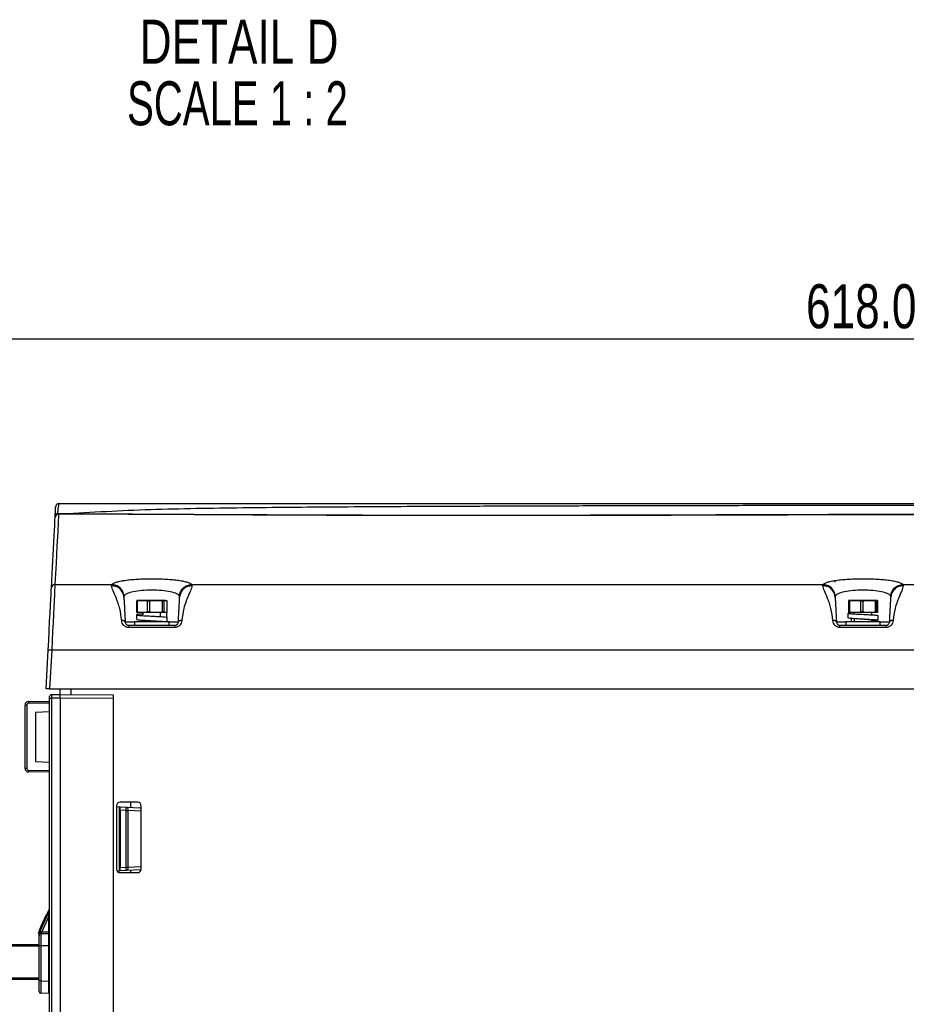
# Paper-space layout 'Sheet1' of a CAD drawing. Header units: millimetres. Extents: x -7 to 420, y -21 to 297.
# Tile 57 of 105: x 215 to 265, y 60 to 116. Entities that reach past the tile are written whole.
import ezdxf

# ---------------------------------------------------------------- set-up
doc = ezdxf.new("R2010")
doc.units = ezdxf.units.MM
doc.header["$PDSIZE"] = -1
doc.styles.add('SLDTEXTSTYLE1', font='TXT', dxfattribs={"width": 0.75})
doc.styles.add('SLDTEXTSTYLE2', font='TXT', dxfattribs={"width": 0.681818})
doc.dimstyles.new('SLDDIMSTYLE1', dxfattribs={"dimtxt": 2.5, "dimasz": 3, "dimexe": 0, "dimexo": 0.0625, "dimtad": 1, "dimdec": 1, "dimlfac": 5, "dimrnd": 1e-09, "dimzin": 4, "dimdsep": 46, "dimtxsty": 'SLDTEXTSTYLE1', "dimblk1": 'CLOSED', "dimblk2": 'CLOSED', "dimsah": 1, "dimcen": 0.09, "dimadec": 0, "dimazin": 1, "dimtfac": 1, "dimtofl": 0, "dimtmove": 0, "dimatfit": 3, "dimldrblk": 'CLOSED', "dimfxl": 1, "dimfrac": 2, "dimtolj": 1, "dimtzin": 12, "dimarcsym": 0})

# ---------------------------------------------------------------- blocks, each defined once
blk = doc.blocks.new('_Closed')
at = {"color": 0, "linetype": 'ByBlock', "lineweight": -2}
for p, q in [((-1, 0.166667), (0, 0)), ((-1, 0.166667), (-1, -0.166667)), ((0, 0), (-1, -0.166667)), ((0, 0), (-1, 0))]:
    blk.add_line(p, q, dxfattribs=at)
blk = doc.blocks.new('_D_12')
at = {"color": 0, "linetype": 'Continuous', "lineweight": -2}
for p, q in [((201.023, 63.45), (201.023, 97.872)), ((321.623, 97.872), (204.023, 97.872)), ((324.623, 63.45), (324.623, 97.872))]:
    blk.add_line(p, q, dxfattribs=at)
at = {"layer": 'Defpoints', "color": 0}
for p in [(201.023, 97.872), (201.023, 63.387), (324.623, 63.387)]:
    blk.add_point(p, dxfattribs=at)
at = {"color": 0, "lineweight": -2, "xscale": 3, "yscale": 3, "zscale": 3, "rotation": 180}
blk.add_blockref('_Closed', (201.023, 97.872), dxfattribs=at)
at = {"color": 0, "lineweight": -2, "xscale": 3, "yscale": 3, "zscale": 3}
blk.add_blockref('_Closed', (324.623, 97.872), dxfattribs=at)
at = {"color": 0, "lineweight": 18, "insert": (262.823, 100.997), "char_height": 2.5, "attachment_point": 2, "style": 'SLDTEXTSTYLE1'}
blk.add_mtext('\\A1;618.0', dxfattribs=at)
blk = doc.blocks.new('SW_NOTE_0_5')
at = {"color": 0, "linetype": 'Continuous', "lineweight": 18, "char_height": 2.5, "attachment_point": 2}
for s, insert, style in [('DETAIL D', (6.797, 3.223), 'SLDTEXTSTYLE1'), ('SCALE 1 : 2', (6.704, -0.277), 'SLDTEXTSTYLE2')]:
    blk.add_mtext(s, dxfattribs=dict(at, insert=insert, style=style))

psp = doc.layouts.new('Sheet1')

# ---------------------------------------------------------------- linework, layer by layer
at = {"color": 7, "linetype": 'Continuous', "lineweight": 25}
for p, q in [((217.164, 87.965), (218.085, 87.964)), ((218.051, 87.935), (217.233, 87.937)), ((221.183, 87.937), (222.493, 87.937)), ((217.023, 83.934), (220.252, 83.934)), ((220.24, 83.866), (220.252, 83.934)), ((224.794, 83.934), (224.806, 83.866)), ((224.794, 83.934), (260.652, 83.934)), ((260.64, 83.866), (260.652, 83.934)), ((265.194, 83.934), (265.206, 83.866)), ((265.194, 83.934), (301.052, 83.934)), ((220.947, 83.28), (220.939, 83.224)), ((221.711, 82.985), (221.663, 82.985)), ((221.663, 82.985), (221.663, 82.39)), ((221.741, 83.037), (221.679, 83.023)), ((221.768, 83.023), (221.679, 83.023)), ((221.711, 82.39), (221.711, 82.985)), ((221.987, 83.037), (221.724, 83.037)), ((221.768, 83.023), (221.987, 83.037)), ((221.987, 83.037), (222.205, 83.023)), ((222.769, 83.037), (221.987, 83.037)), ((222.489, 83.023), (222.205, 83.023)), ((222.262, 82.985), (222.262, 82.39)), ((222.416, 82.985), (222.262, 82.985)), ((222.416, 82.39), (222.416, 82.985)), ((222.489, 83.023), (222.769, 83.037)), ((222.769, 83.037), (223.049, 83.023)), ((223.305, 83.037), (222.769, 83.037)), ((223.244, 83.023), (223.049, 83.023)), ((223.122, 82.985), (223.122, 82.39)), ((223.227, 82.985), (223.122, 82.985)), ((223.227, 82.39), (223.227, 82.985)), ((223.244, 83.023), (223.305, 83.037)), ((223.305, 83.037), (223.367, 83.023)), ((223.383, 82.985), (223.383, 82.39)), ((224.107, 83.224), (224.099, 83.28)), ((261.347, 83.28), (261.339, 83.224)), ((262.166, 82.985), (262.098, 82.985)), ((262.098, 82.985), (262.098, 82.39)), ((262.125, 83.037), (262.103, 83.023)), ((262.23, 83.023), (262.103, 83.023)), ((262.473, 83.037), (262.124, 83.037)), ((262.166, 82.39), (262.166, 82.985)), ((262.23, 83.023), (262.473, 83.037)), ((262.473, 83.037), (262.716, 83.023)), ((263.271, 83.037), (262.473, 83.037)), ((263.006, 83.023), (262.716, 83.023)), ((262.936, 82.985), (262.78, 82.985)), ((262.78, 82.985), (262.78, 82.39)), ((262.936, 82.39), (262.936, 82.985)), ((263.006, 83.023), (263.271, 83.037)), ((263.271, 83.037), (263.536, 83.023)), ((263.721, 83.037), (263.271, 83.037)), ((263.699, 83.023), (263.536, 83.023)), ((263.605, 82.985), (263.605, 82.39)), ((263.693, 82.985), (263.605, 82.985)), ((263.693, 82.39), (263.693, 82.985)), ((263.699, 83.023), (263.721, 83.037)), ((263.721, 83.037), (263.743, 83.023)), ((263.748, 82.985), (263.748, 82.39)), ((264.507, 83.224), (264.499, 83.28)), ((221.711, 82.39), (221.663, 82.39)), ((221.768, 82.351), (221.679, 82.351)), ((221.679, 82.351), (221.741, 82.337)), ((221.987, 82.337), (221.724, 82.337)), ((221.987, 82.337), (221.768, 82.351)), ((222.205, 82.351), (221.987, 82.337)), ((222.769, 82.337), (221.987, 82.337)), ((222.023, 82.337), (222.023, 82.206)), ((222.489, 82.351), (222.205, 82.351)), ((222.416, 82.39), (222.262, 82.39)), ((222.769, 82.337), (222.489, 82.351)), ((223.049, 82.351), (222.769, 82.337)), ((223.305, 82.337), (222.769, 82.337)), ((223.023, 82.114), (223.023, 82.337)), ((223.027, 82.114), (223.027, 82.337)), ((223.244, 82.351), (223.049, 82.351)), ((223.227, 82.39), (223.122, 82.39)), ((223.305, 82.337), (223.244, 82.351)), ((223.367, 82.351), (223.305, 82.337)), ((223.351, 82.337), (223.351, 82.077)), ((262.053, 82.31), (262.053, 82.05)), ((262.204, 82.337), (262.073, 82.32)), ((262.166, 82.39), (262.098, 82.39)), ((262.23, 82.351), (262.103, 82.351)), ((262.103, 82.351), (262.125, 82.337)), ((262.473, 82.337), (262.124, 82.337)), ((262.473, 82.337), (262.23, 82.351)), ((262.423, 82.337), (262.423, 82.301)), ((262.716, 82.351), (262.473, 82.337)), ((263.271, 82.337), (262.473, 82.337)), ((263.006, 82.351), (262.716, 82.351)), ((262.936, 82.39), (262.78, 82.39)), ((263.271, 82.337), (263.006, 82.351)), ((263.536, 82.351), (263.271, 82.337)), ((263.721, 82.337), (263.271, 82.337)), ((263.423, 82.213), (263.423, 82.337)), ((263.699, 82.351), (263.536, 82.351)), ((263.693, 82.39), (263.605, 82.39)), ((263.721, 82.337), (263.699, 82.351)), ((263.743, 82.351), (263.721, 82.337)), ((221.543, 81.817), (221.543, 81.617)), ((222.824, 81.817), (221.543, 81.817)), ((221.653, 82.211), (221.653, 81.951)), ((222.023, 81.909), (222.023, 81.817)), ((223.503, 81.817), (222.824, 81.817)), ((223.39, 81.815), (223.39, 82.075)), ((223.503, 81.617), (223.503, 81.817)), ((261.943, 81.817), (261.943, 81.617)), ((263.903, 81.817), (261.943, 81.817)), ((262.271, 81.803), (262.271, 82.063)), ((262.423, 82.008), (262.423, 81.817)), ((263.423, 81.817), (263.423, 81.919)), ((263.793, 81.91), (263.793, 82.17)), ((263.903, 81.617), (263.903, 81.817)), ((221.213, 81.617), (223.833, 81.617)), ((223.833, 81.492), (221.213, 81.492)), ((261.613, 81.617), (264.233, 81.617)), ((264.233, 81.492), (261.613, 81.492)), ((216.523, 78.017), (216.637, 80.198)), ((216.837, 80.198), (216.723, 78.017)), ((309.009, 80.198), (216.837, 80.198)), ((216.723, 78.017), (216.523, 78.017)), ((216.723, 78.017), (309.123, 78.017)), ((217.323, 77.687), (217.323, 78.017)), ((217.923, 78.017), (217.923, 77.682)), ((216.723, 77.2), (215.517, 77.189)), ((215.521, 77.289), (216.723, 77.299)), ((216.723, 77.483), (216.723, 77.583)), ((216.723, 28.519), (216.723, 77.483)), ((216.723, 77.483), (216.822, 77.483)), ((216.822, 77.683), (217.323, 77.687)), ((217.323, 77.487), (216.822, 77.483)), ((216.822, 77.483), (216.822, 28.514)), ((217.323, 77.687), (217.323, 77.687)), ((217.323, 77.687), (220.323, 77.661)), ((220.323, 77.461), (217.323, 77.487)), ((217.323, 77.487), (217.323, 77.487)), ((217.323, 77.487), (217.323, 28.487)), ((220.323, 77.661), (220.323, 77.461)), ((220.323, 77.461), (220.323, 28.513)), ((215.418, 77.089), (215.323, 77.089)), ((215.323, 73.486), (215.323, 77.089)), ((215.418, 77.089), (215.418, 73.486)), ((215.923, 76.687), (216.723, 76.729)), ((215.923, 76.687), (215.923, 73.887)), ((215.923, 73.887), (216.723, 73.845)), ((215.418, 73.486), (215.323, 73.486)), ((215.517, 73.386), (216.723, 73.375)), ((216.723, 73.275), (215.521, 73.286)), ((220.523, 71.367), (220.523, 67.767)), ((220.523, 71.32), (220.683, 71.311)), ((220.683, 67.663), (220.683, 71.311)), ((221.723, 71.567), (220.723, 71.567)), ((220.723, 71.309), (221.079, 71.29)), ((220.723, 71.109), (220.723, 71.309)), ((220.723, 71.109), (220.723, 67.866)), ((221.07, 71.091), (220.723, 71.109)), ((221.07, 67.884), (221.07, 71.091)), ((221.07, 71.091), (221.169, 71.091)), ((221.079, 71.29), (221.867, 71.249)), ((221.169, 71.091), (221.169, 67.884)), ((221.323, 71.567), (221.323, 71.278)), ((221.923, 71.246), (221.867, 71.249)), ((221.923, 67.767), (221.923, 71.367)), ((220.723, 67.866), (221.07, 67.884)), ((220.723, 67.665), (220.723, 67.866)), ((221.07, 67.884), (221.169, 67.884)), ((221.867, 67.725), (221.079, 67.684)), ((221.323, 67.697), (221.323, 67.567)), ((221.867, 67.725), (221.919, 67.728)), ((220.556, 67.657), (220.683, 67.663)), ((221.079, 67.684), (220.723, 67.665)), ((220.723, 67.567), (221.723, 67.567)), ((216.087, 64.119), (216.723, 65.503)), ((216.189, 64.245), (216.719, 65.399)), ((216.683, 65.084), (216.279, 64.203)), ((216.435, 64.973), (216.479, 64.973)), ((216.54, 65.2), (216.584, 65.201)), ((216.54, 65.2), (216.584, 65.201)), ((216.683, 64.207), (216.683, 65.084)), ((216.723, 65.084), (216.683, 65.084)), ((216.251, 64.573), (216.295, 64.573)), ((216.353, 64.794), (216.397, 64.794)), ((216.087, 64.119), (216.123, 64.102)), ((216.123, 64.003), (216.123, 64.102)), ((216.123, 63.403), (216.123, 64.003)), ((216.124, 64.296), (216.168, 64.295)), ((216.124, 64.296), (216.168, 64.295)), ((216.222, 64.103), (216.683, 64.107)), ((216.279, 64.203), (216.683, 64.207)), ((216.723, 64.207), (216.683, 64.207)), ((203.023, 63.487), (216.123, 63.487)), ((216.123, 61.412), (216.123, 63.403)), ((216.222, 63.403), (216.123, 63.403)), ((216.683, 63.407), (216.222, 63.403)), ((216.222, 63.403), (216.222, 61.412)), ((216.723, 63.407), (216.683, 63.407)), ((216.683, 61.408), (216.683, 63.407)), ((216.123, 61.487), (203.023, 61.487)), ((216.222, 61.412), (216.123, 61.412)), ((216.123, 60.812), (216.123, 61.412)), ((216.222, 61.412), (216.683, 61.408)), ((216.723, 61.408), (216.683, 61.408)), ((216.683, 60.708), (216.222, 60.712))]:
    psp.add_line(p, q, dxfattribs=at)
at = {"color": 8, "linetype": 'Continuous', "lineweight": 25}
for p, q in [((218.085, 87.964), (219.837, 87.954)), ((221.013, 81.807), (221.543, 81.807)), ((223.503, 81.807), (224.033, 81.807)), ((261.413, 81.807), (261.943, 81.807)), ((263.903, 81.807), (264.433, 81.807)), ((221.923, 71.051), (221.169, 71.091)), ((221.169, 67.884), (221.923, 67.923)), ((216.123, 63.387), (203.023, 63.387)), ((203.023, 61.587), (216.123, 61.587))]:
    psp.add_line(p, q, dxfattribs=at)
at = {"color": 7, "linetype": 'Continuous', "lineweight": 25, "flags": 128}
for points in [[(217.233, 87.937), (217.226, 87.811), (217.208, 87.469), (217.179, 86.909), (217.138, 86.133), (217.086, 85.141), (217.023, 83.934)], [(216.823, 83.747), (216.887, 84.954), (216.938, 85.945), (216.979, 86.72), (217.008, 87.28), (217.026, 87.622), (217.033, 87.747)], [(217.023, 83.934), (217.017, 83.809), (217.007, 83.614), (216.994, 83.353), (216.978, 83.031), (216.959, 82.653), (216.938, 82.226), (216.915, 81.758), (216.89, 81.258), (216.864, 80.735), (216.837, 80.198)], [(261.346, 84.073), (261.346, 84.117), (261.346, 84.151), (261.346, 84.171), (261.347, 84.178)], [(216.637, 80.198), (216.667, 80.764), (216.696, 81.313), (216.723, 81.832), (216.748, 82.31), (216.77, 82.736), (216.789, 83.1), (216.805, 83.394), (216.816, 83.611), (216.823, 83.747)], [(220.683, 71.311), (220.691, 71.311), (220.699, 71.31), (220.705, 71.31), (220.711, 71.31), (220.716, 71.309), (220.72, 71.309), (220.722, 71.309), (220.723, 71.309)], [(221.079, 71.29), (221.098, 71.286), (221.116, 71.274), (221.132, 71.255), (221.146, 71.23), (221.157, 71.2), (221.164, 71.166), (221.168, 71.129), (221.169, 71.091)], [(221.169, 67.884), (221.168, 67.845), (221.164, 67.809), (221.157, 67.774), (221.146, 67.744), (221.132, 67.72), (221.116, 67.701), (221.098, 67.689), (221.079, 67.684)], [(220.723, 67.665), (220.722, 67.665), (220.72, 67.665), (220.716, 67.665), (220.711, 67.665), (220.705, 67.665), (220.699, 67.664), (220.691, 67.664), (220.683, 67.663)], [(216.126, 64.109), (216.14, 64.139), (216.155, 64.172), (216.172, 64.208), (216.189, 64.245)]]:
    psp.add_lwpolyline(points, dxfattribs=at)
at = {"color": 7, "linetype": 'Continuous', "lineweight": 25}
for centre, radius, start, end in [((217.264, 88.337), 0.2, 90, 177), ((217.233, 87.737), 0.2, 90.0007, 176.9995), ((217.193, 87.811), 0.157, 100.689, 172.0329), ((218.044, 87.979), 0.0439, 278.6516, 340.3532), ((217.021, 83.735), 0.198, 89.5405, 176.6317), ((216.737, 79.24), 0.963, 84.0461, 95.9539), ((215.523, 77.089), 0.2, 90.5, 180), ((215.998, 77.218), 0.482, 171.5428, 183.4639), ((216.823, 77.583), 0.1, 90.5, 180), ((215.518, 77.089), 0.1, 90.5, 180), ((215.523, 73.486), 0.2, 180, 269.5), ((215.518, 73.486), 0.1, 180, 269.5), ((215.998, 73.356), 0.482, 176.536, 188.4573), ((220.723, 71.367), 0.2, 90, 180), ((215.337, 71.441), 5.745, 356.5021, 358.4962), ((221.723, 71.367), 0.2, 0, 90), ((220.723, 67.767), 0.2, 180, 270), ((215.337, 67.533), 5.745, 1.5038, 3.4979), ((221.723, 67.767), 0.2, 270, 0), ((216.223, 64.003), 0.1, 90.5, 180), ((219.075, 70.346), 6.749, 244.6813, 245.5235), ((216.683, 64.147), 0.04, 270.5, 0), ((216.223, 60.812), 0.1, 180, 269.5), ((216.683, 60.668), 0.04, 0, 89.5)]:
    psp.add_arc(centre, radius, start, end, dxfattribs=at)
at = {"color": 8, "linetype": 'Continuous', "lineweight": 25}
for centre, start, end in [((221.854, 71.172), 28.3989, 80.4907), ((221.854, 67.802), 279.5132, 331.5836)]:
    psp.add_arc(centre, 0.0781, start, end, dxfattribs=at)
at = {"color": 7, "linetype": 'Continuous', "lineweight": 25}
for centre, major_axis, ratio, start_param, end_param in [((216.823, 77.483), (-0.001, 0.2), 0.004363, 0.000019, 1.570739), ((216.683, 65.081), (0.036, 0.318), 0.000142, 4.72075, 6.283617), ((216.28, 64.203), (0.093, 0.101), 0.00463, 1.575227, 2.235983), ((216.223, 64.203), (0.001, 0.1), 0.008724, 2.23178, 3.141745), ((216.223, 63.403), (-0.001, 0.7), 0.001247, 0.000009, 1.570729), ((216.683, 64.207), (0, 0.1), 0.00349, 3.141611, 4.712331), ((216.683, 63.407), (0, 0.7), 0.000499, 4.71247, 6.28319), ((216.223, 61.412), (0.001, 0.7), 0.001247, 1.570863, 3.141583), ((216.683, 61.408), (0, 0.7), 0.000499, 3.141588, 4.712308)]:
    psp.add_ellipse(centre, major_axis=major_axis, ratio=ratio, start_param=start_param, end_param=end_param, dxfattribs=at)
for points, knots in [([(217.264, 88.537), (217.258, 88.531), (217.244, 88.519), (217.221, 88.416), (217.194, 88.246), (217.174, 88.063), (217.164, 87.965)], [0, 0, 0, 0, 0.236555, 0.47929, 0.721822, 1, 1, 1, 1]), ([(217.264, 88.537), (217.705, 88.537), (218.901, 88.537), (220.947, 88.537), (223.411, 88.537), (225.952, 88.537), (228.544, 88.537), (231.158, 88.537), (233.783, 88.537), (236.409, 88.537), (239.406, 88.537), (242.767, 88.537), (246.481, 88.537), (250.368, 88.537), (254.422, 88.537), (259.432, 88.537), (265.212, 88.537), (270.682, 88.537), (275.069, 88.537), (278.358, 88.537), (281.658, 88.537), (284.972, 88.537), (288.299, 88.537), (291.631, 88.537), (294.944, 88.537), (298.225, 88.537), (300.362, 88.537), (301.429, 88.537)], [0, 0, 0, 0, 0.0181844, 0.0492811, 0.0804962, 0.1117804, 0.1430495, 0.1741918, 0.2048489, 0.2355321, 0.2661989, 0.3095315, 0.352901, 0.3962582, 0.4461801, 0.4961067, 0.573894, 0.651674, 0.6902418, 0.7288301, 0.7674001, 0.8059431, 0.8446974, 0.883574, 0.9224649, 0.9612895, 1, 1, 1, 1]), ([(301.114, 88.218), (300.481, 88.235), (299.215, 88.268), (296.928, 88.309), (294.25, 88.345), (291.176, 88.372), (288.082, 88.39), (284.919, 88.402), (281.696, 88.412), (278.418, 88.419), (275.151, 88.423), (270.781, 88.426), (265.322, 88.426), (259.544, 88.421), (254.529, 88.414), (250.455, 88.406), (246.542, 88.396), (242.795, 88.384), (239.396, 88.371), (236.357, 88.357), (233.683, 88.341), (231.011, 88.319), (228.347, 88.295), (225.7, 88.263), (223.097, 88.206), (220.545, 88.118), (218.904, 88.015), (218.085, 87.964)], [0, 0, 0, 0, 0.0237284, 0.0474568, 0.0840997, 0.1208221, 0.1575719, 0.1942522, 0.2331839, 0.2721463, 0.3111292, 0.3500889, 0.4291391, 0.5081986, 0.5591873, 0.6101713, 0.6547022, 0.6992452, 0.7437526, 0.7754838, 0.8072309, 0.8389543, 0.8711102, 0.9033622, 0.9356349, 0.9678637, 1, 1, 1, 1]), ([(217.033, 87.747), (217.033, 87.75), (217.033, 87.757), (217.035, 87.796), (217.037, 87.827), (217.037, 87.833)], [0, 0, 0, 0, 0.435511, 0.886463, 1, 1, 1, 1]), ([(217.037, 87.833), (217.042, 87.914), (217.05, 88.079), (217.061, 88.291), (217.063, 88.326), (217.064, 88.348)], [0, 0, 0, 0, 0.254546, 0.519561, 1, 1, 1, 1]), ([(217.164, 87.965), (217.166, 87.963), (217.177, 87.952), (217.2, 87.94), (217.222, 87.938), (217.233, 87.937)], [0, 0, 0, 0, 0.10095, 0.540892, 1, 1, 1, 1]), ([(306.946, 87.899), (306.419, 87.902), (305.365, 87.909), (303.745, 87.917), (302.099, 87.923), (300.245, 87.928), (298.182, 87.931), (295.91, 87.934), (293.214, 87.935), (290.093, 87.936), (286.343, 87.936), (282.385, 87.936), (278.222, 87.934), (274.069, 87.93), (268.568, 87.923), (263.103, 87.911), (257.641, 87.895), (254.053, 87.884), (250.974, 87.875), (248.409, 87.869), (245.834, 87.864), (243.097, 87.86), (240.201, 87.859), (237.153, 87.861), (234.081, 87.867), (230.997, 87.878), (227.92, 87.891), (225.309, 87.904), (223.151, 87.916), (221.417, 87.924), (219.711, 87.931), (218.604, 87.934), (218.051, 87.935)], [0, 0, 0, 0, 0.0190121, 0.038024, 0.0571664, 0.076309, 0.1017237, 0.1271565, 0.1525748, 0.1914936, 0.2304194, 0.2763365, 0.3222636, 0.3685184, 0.4147782, 0.506452, 0.5522908, 0.5981267, 0.6265354, 0.6549432, 0.683429, 0.7119133, 0.7454576, 0.7790199, 0.8125502, 0.8472596, 0.8820098, 0.9167088, 0.9374463, 0.9581837, 0.9790921, 1, 1, 1, 1]), ([(219.837, 87.954), (219.992, 87.953), (220.885, 87.947), (222.583, 87.937), (225.101, 87.921), (227.874, 87.905), (230.891, 87.891), (233.957, 87.879), (237.051, 87.872), (240.152, 87.867), (243.366, 87.868), (246.687, 87.872), (250.113, 87.88), (254.222, 87.891), (259.003, 87.905), (264.459, 87.919), (269.471, 87.93), (274.051, 87.936), (278.202, 87.94), (282.37, 87.942), (286.093, 87.943), (289.357, 87.944), (292.159, 87.944), (294.95, 87.944), (297.716, 87.944), (300.29, 87.942), (302.662, 87.939), (304.361, 87.937), (305.302, 87.934), (305.532, 87.933)], [0, 0, 0, 0, 0.006052, 0.034924, 0.063769, 0.099095, 0.134545, 0.170105, 0.205717, 0.241287, 0.276694, 0.316143, 0.355614, 0.395079, 0.458678, 0.522291, 0.585903, 0.633897, 0.681926, 0.729913, 0.77785, 0.809924, 0.842075, 0.874231, 0.906341, 0.93838, 0.964886, 0.99141, 1, 1, 1, 1]), ([(220.252, 83.934), (220.275, 83.957), (220.32, 84.003), (220.482, 84.067), (220.706, 84.125), (220.992, 84.175), (221.327, 84.215), (221.702, 84.245), (222.105, 84.263), (222.521, 84.269), (222.938, 84.263), (223.341, 84.245), (223.717, 84.215), (224.053, 84.175), (224.339, 84.126), (224.563, 84.068), (224.726, 84.003), (224.771, 83.957), (224.794, 83.934)], [0, 0, 0, 0, 0.063608, 0.126727, 0.18935, 0.251899, 0.313893, 0.376101, 0.437818, 0.499851, 0.561624, 0.623595, 0.685713, 0.74778, 0.810384, 0.872916, 0.936255, 1, 1, 1, 1]), ([(220.947, 83.28), (220.932, 83.363), (220.901, 83.534), (220.738, 83.752), (220.51, 83.902), (220.336, 83.924), (220.252, 83.934)], [0, 0, 0, 0, 0.241, 0.5, 0.759, 1, 1, 1, 1]), ([(224.099, 83.28), (224.114, 83.363), (224.145, 83.534), (224.308, 83.752), (224.536, 83.902), (224.71, 83.924), (224.794, 83.934)], [0, 0, 0, 0, 0.241001, 0.500001, 0.759, 1, 1, 1, 1]), ([(260.652, 83.934), (260.675, 83.957), (260.72, 84.003), (260.882, 84.067), (261.106, 84.125), (261.392, 84.175), (261.727, 84.215), (262.102, 84.245), (262.505, 84.263), (262.921, 84.269), (263.338, 84.263), (263.741, 84.245), (264.117, 84.215), (264.453, 84.175), (264.739, 84.126), (264.963, 84.068), (265.126, 84.003), (265.171, 83.957), (265.194, 83.934)], [0, 0, 0, 0, 0.063608, 0.126727, 0.18935, 0.251898, 0.313893, 0.376102, 0.437819, 0.499852, 0.561624, 0.623595, 0.685713, 0.74778, 0.810384, 0.872916, 0.936255, 1, 1, 1, 1]), ([(261.347, 83.28), (261.332, 83.363), (261.301, 83.534), (261.138, 83.752), (260.91, 83.902), (260.736, 83.924), (260.652, 83.934)], [0, 0, 0, 0, 0.241, 0.5, 0.758999, 1, 1, 1, 1]), ([(264.499, 83.28), (264.514, 83.363), (264.545, 83.534), (264.708, 83.752), (264.936, 83.902), (265.11, 83.924), (265.194, 83.934)], [0, 0, 0, 0, 0.241, 0.5, 0.758999, 1, 1, 1, 1]), ([(220.813, 81.891), (220.785, 82.127), (220.741, 82.482), (220.634, 82.813), (220.567, 82.999), (220.466, 83.262), (220.303, 83.611), (220.261, 83.781), (220.24, 83.866)], [0, 0, 0, 0, 0.247458, 0.372946, 0.417756, 0.499175, 0.751009, 1, 1, 1, 1]), ([(220.939, 83.224), (220.925, 83.307), (220.897, 83.477), (220.733, 83.693), (220.503, 83.84), (220.325, 83.858), (220.24, 83.866)], [0, 0, 0, 0, 0.240752, 0.500001, 0.759247, 1, 1, 1, 1]), ([(224.099, 83.28), (224.058, 83.326), (223.977, 83.416), (223.605, 83.525), (223.104, 83.596), (222.522, 83.621), (221.94, 83.596), (221.44, 83.525), (221.069, 83.416), (220.988, 83.326), (220.947, 83.28)], [0, 0, 0, 0, 0.127594, 0.252925, 0.376896, 0.500146, 0.623404, 0.747393, 0.872761, 1, 1, 1, 1]), ([(224.806, 83.866), (224.721, 83.858), (224.543, 83.84), (224.313, 83.693), (224.149, 83.477), (224.121, 83.307), (224.107, 83.224)], [0, 0, 0, 0, 0.240753, 0.499999, 0.759247, 1, 1, 1, 1]), ([(224.806, 83.866), (224.785, 83.781), (224.743, 83.611), (224.58, 83.262), (224.446, 82.912), (224.31, 82.524), (224.262, 82.127), (224.233, 81.891)], [0, 0, 0, 0, 0.249011, 0.500867, 0.582292, 0.752522, 1, 1, 1, 1]), ([(261.213, 81.891), (261.185, 82.127), (261.141, 82.482), (261.034, 82.813), (260.967, 82.999), (260.866, 83.262), (260.703, 83.611), (260.661, 83.781), (260.64, 83.866)], [0, 0, 0, 0, 0.247458, 0.372946, 0.417756, 0.499175, 0.751009, 1, 1, 1, 1]), ([(261.339, 83.224), (261.325, 83.307), (261.297, 83.477), (261.133, 83.693), (260.903, 83.84), (260.725, 83.858), (260.64, 83.866)], [0, 0, 0, 0, 0.240753, 0.500001, 0.759247, 1, 1, 1, 1]), ([(264.499, 83.28), (264.458, 83.326), (264.377, 83.416), (264.005, 83.525), (263.504, 83.596), (262.922, 83.621), (262.34, 83.596), (261.84, 83.525), (261.469, 83.416), (261.388, 83.326), (261.347, 83.28)], [0, 0, 0, 0, 0.127594, 0.252925, 0.376896, 0.500147, 0.623405, 0.747394, 0.872761, 1, 1, 1, 1]), ([(265.206, 83.866), (265.121, 83.858), (264.943, 83.84), (264.713, 83.693), (264.549, 83.477), (264.521, 83.307), (264.507, 83.224)], [0, 0, 0, 0, 0.240753, 0.5, 0.759248, 1, 1, 1, 1]), ([(265.206, 83.866), (265.185, 83.781), (265.143, 83.611), (264.98, 83.262), (264.846, 82.912), (264.71, 82.524), (264.662, 82.127), (264.633, 81.891)], [0, 0, 0, 0, 0.249011, 0.500867, 0.582292, 0.752522, 1, 1, 1, 1]), ([(220.939, 83.224), (220.941, 83.187), (220.945, 83.113), (220.951, 82.989), (220.959, 82.831), (220.97, 82.636), (220.981, 82.41), (220.996, 82.141), (221.007, 81.918), (221.013, 81.807)], [0, 0, 0, 0, 0.158442, 0.316592, 0.47985, 0.612787, 0.737807, 0.868803, 1, 1, 1, 1]), ([(221.679, 83.023), (221.676, 83.021), (221.672, 83.019), (221.667, 83.009), (221.665, 83.002), (221.663, 82.993), (221.663, 82.988), (221.663, 82.985), (221.663, 82.985)], [0, 0, 0, 0, 0.4703213, 0.6315117, 0.8342548, 0.9120361, 0.9905191, 1, 1, 1, 1]), ([(221.711, 82.985), (221.711, 82.986), (221.711, 82.99), (221.714, 82.996), (221.72, 83.005), (221.738, 83.018), (221.756, 83.022), (221.768, 83.023), (221.768, 83.023)], [0, 0, 0, 0, 0.05321, 0.117705, 0.227214, 0.430301, 0.997356, 1, 1, 1, 1]), ([(222.205, 83.023), (222.216, 83.021), (222.23, 83.019), (222.248, 83.009), (222.256, 83.002), (222.261, 82.993), (222.262, 82.988), (222.262, 82.985), (222.262, 82.985)], [0, 0, 0, 0, 0.470321, 0.631508, 0.834247, 0.912022, 0.99052, 1, 1, 1, 1]), ([(222.416, 82.985), (222.416, 82.986), (222.416, 82.991), (222.42, 82.998), (222.429, 83.007), (222.453, 83.018), (222.474, 83.021), (222.489, 83.023)], [0, 0, 0, 0, 0.0578953, 0.1362734, 0.2581762, 0.4950722, 1, 1, 1, 1]), ([(223.049, 83.023), (223.05, 83.023), (223.065, 83.022), (223.084, 83.018), (223.104, 83.009), (223.114, 83.002), (223.12, 82.994), (223.122, 82.988), (223.122, 82.985), (223.122, 82.985)], [0, 0, 0, 0, 0.052033, 0.488755, 0.651288, 0.814803, 0.895884, 0.977783, 1, 1, 1, 1]), ([(223.227, 82.985), (223.227, 82.986), (223.227, 82.989), (223.228, 82.994), (223.229, 83.002), (223.233, 83.013), (223.238, 83.02), (223.242, 83.022), (223.244, 83.023)], [0, 0, 0, 0, 0.0354683, 0.0982692, 0.1957119, 0.3674371, 0.7405154, 1, 1, 1, 1]), ([(223.367, 83.023), (223.37, 83.021), (223.374, 83.019), (223.379, 83.009), (223.381, 83.002), (223.383, 82.993), (223.383, 82.988), (223.383, 82.985), (223.383, 82.985)], [0, 0, 0, 0, 0.470306, 0.631494, 0.834247, 0.912026, 0.99052, 1, 1, 1, 1]), ([(224.033, 81.807), (224.039, 81.918), (224.05, 82.141), (224.065, 82.41), (224.076, 82.636), (224.087, 82.831), (224.095, 82.989), (224.101, 83.112), (224.105, 83.187), (224.107, 83.224)], [0, 0, 0, 0, 0.1311968, 0.2621933, 0.3871763, 0.5201504, 0.6833778, 0.8399205, 1, 1, 1, 1]), ([(261.339, 83.224), (261.341, 83.187), (261.345, 83.113), (261.351, 82.989), (261.359, 82.831), (261.37, 82.636), (261.381, 82.41), (261.396, 82.141), (261.407, 81.918), (261.413, 81.807)], [0, 0, 0, 0, 0.158442, 0.316592, 0.47985, 0.612787, 0.737807, 0.868803, 1, 1, 1, 1]), ([(262.103, 83.023), (262.102, 83.021), (262.101, 83.019), (262.099, 83.009), (262.098, 83.002), (262.098, 82.993), (262.098, 82.988), (262.098, 82.985), (262.098, 82.985)], [0, 0, 0, 0, 0.470297, 0.631492, 0.834251, 0.912026, 0.990519, 1, 1, 1, 1]), ([(262.166, 82.985), (262.166, 82.987), (262.167, 82.991), (262.17, 82.999), (262.18, 83.008), (262.2, 83.018), (262.218, 83.021), (262.23, 83.023)], [0, 0, 0, 0, 0.0653967, 0.1471839, 0.2772344, 0.5361888, 1, 1, 1, 1]), ([(262.716, 83.023), (262.722, 83.022), (262.739, 83.02), (262.759, 83.013), (262.773, 83.002), (262.778, 82.994), (262.78, 82.989), (262.78, 82.986), (262.78, 82.985)], [0, 0, 0, 0, 0.246954, 0.653626, 0.816134, 0.898581, 0.968253, 1, 1, 1, 1]), ([(262.936, 82.985), (262.936, 82.986), (262.937, 82.989), (262.939, 82.994), (262.944, 83.002), (262.96, 83.013), (262.981, 83.02), (262.999, 83.022), (263.006, 83.023)], [0, 0, 0, 0, 0.035469, 0.098258, 0.195705, 0.367418, 0.740507, 1, 1, 1, 1]), ([(263.536, 83.023), (263.549, 83.021), (263.566, 83.019), (263.588, 83.009), (263.598, 83.002), (263.604, 82.993), (263.605, 82.988), (263.605, 82.985), (263.605, 82.985)], [0, 0, 0, 0, 0.470315, 0.6315, 0.834248, 0.912028, 0.990519, 1, 1, 1, 1]), ([(263.693, 82.985), (263.693, 82.986), (263.693, 82.99), (263.694, 82.996), (263.694, 83.005), (263.696, 83.018), (263.698, 83.022), (263.699, 83.023), (263.699, 83.023)], [0, 0, 0, 0, 0.0532089, 0.1177034, 0.2272173, 0.4302937, 0.9973293, 1, 1, 1, 1]), ([(263.743, 83.023), (263.744, 83.021), (263.745, 83.019), (263.747, 83.009), (263.748, 83.002), (263.748, 82.993), (263.748, 82.988), (263.748, 82.985), (263.748, 82.985)], [0, 0, 0, 0, 0.4703211, 0.6315136, 0.834243, 0.9120358, 0.9905192, 1, 1, 1, 1]), ([(264.433, 81.807), (264.439, 81.918), (264.45, 82.141), (264.465, 82.41), (264.476, 82.636), (264.487, 82.831), (264.495, 82.989), (264.501, 83.112), (264.505, 83.187), (264.507, 83.224)], [0, 0, 0, 0, 0.1311968, 0.2621933, 0.3871764, 0.5201504, 0.6833778, 0.8399205, 1, 1, 1, 1]), ([(222.023, 82.254), (222.011, 82.253), (221.898, 82.247), (221.753, 82.234), (221.638, 82.217), (221.659, 82.2), (221.804, 82.183), (222.055, 82.165), (222.375, 82.149), (222.714, 82.131), (223.03, 82.115), (223.261, 82.097), (223.382, 82.084), (223.377, 82.077), (223.376, 82.075)], [0, 0, 0, 0, 0.011887, 0.108255, 0.203819, 0.300299, 0.395753, 0.492331, 0.587688, 0.684353, 0.779627, 0.876366, 0.971569, 1, 1, 1, 1]), ([(221.663, 82.39), (221.663, 82.388), (221.663, 82.383), (221.664, 82.376), (221.666, 82.366), (221.672, 82.356), (221.676, 82.353), (221.679, 82.351)], [0, 0, 0, 0, 0.066343, 0.148533, 0.279648, 0.541402, 1, 1, 1, 1]), ([(221.768, 82.351), (221.765, 82.352), (221.756, 82.353), (221.741, 82.357), (221.727, 82.364), (221.717, 82.373), (221.713, 82.38), (221.711, 82.386), (221.711, 82.389), (221.711, 82.39)], [0, 0, 0, 0, 0.152898, 0.398664, 0.687972, 0.793877, 0.900586, 0.967724, 1, 1, 1, 1]), ([(222.262, 82.39), (222.262, 82.388), (222.262, 82.383), (222.258, 82.376), (222.25, 82.366), (222.232, 82.356), (222.215, 82.353), (222.205, 82.351)], [0, 0, 0, 0, 0.0663447, 0.148512, 0.2796637, 0.5414244, 1, 1, 1, 1]), ([(222.489, 82.351), (222.482, 82.352), (222.463, 82.355), (222.44, 82.361), (222.423, 82.373), (222.418, 82.38), (222.416, 82.386), (222.416, 82.389), (222.416, 82.39)], [0, 0, 0, 0, 0.24697, 0.6536182, 0.8161339, 0.8985494, 0.9682216, 1, 1, 1, 1]), ([(223.122, 82.39), (223.122, 82.388), (223.122, 82.383), (223.117, 82.376), (223.107, 82.366), (223.083, 82.356), (223.062, 82.353), (223.049, 82.351)], [0, 0, 0, 0, 0.065397, 0.147181, 0.277253, 0.536202, 1, 1, 1, 1]), ([(223.244, 82.351), (223.243, 82.352), (223.24, 82.353), (223.236, 82.357), (223.232, 82.364), (223.229, 82.373), (223.228, 82.38), (223.227, 82.386), (223.227, 82.389), (223.227, 82.39)], [0, 0, 0, 0, 0.152888, 0.3979954, 0.6871447, 0.791437, 0.8964815, 0.9642238, 1, 1, 1, 1]), ([(223.383, 82.39), (223.383, 82.388), (223.383, 82.383), (223.382, 82.376), (223.38, 82.366), (223.374, 82.356), (223.37, 82.353), (223.367, 82.351)], [0, 0, 0, 0, 0.066344, 0.148516, 0.279638, 0.541426, 1, 1, 1, 1]), ([(262.069, 82.31), (262.065, 82.308), (262.054, 82.3), (262.171, 82.286), (262.397, 82.269), (262.708, 82.252), (263.047, 82.234), (263.371, 82.217), (263.624, 82.2), (263.776, 82.185), (263.779, 82.175), (263.78, 82.17)], [0, 0, 0, 0, 0.054052, 0.176327, 0.299147, 0.421251, 0.544227, 0.666176, 0.789294, 0.911104, 1, 1, 1, 1]), ([(262.098, 82.39), (262.098, 82.388), (262.098, 82.383), (262.098, 82.376), (262.099, 82.366), (262.101, 82.356), (262.102, 82.353), (262.103, 82.351)], [0, 0, 0, 0, 0.06635, 0.148528, 0.279653, 0.541407, 1, 1, 1, 1]), ([(262.23, 82.351), (262.228, 82.351), (262.216, 82.353), (262.2, 82.357), (262.182, 82.366), (262.173, 82.373), (262.168, 82.381), (262.166, 82.386), (262.166, 82.389), (262.166, 82.39)], [0, 0, 0, 0, 0.0520452, 0.4887472, 0.6512794, 0.8147727, 0.8958605, 0.9777525, 1, 1, 1, 1]), ([(262.78, 82.39), (262.78, 82.388), (262.78, 82.384), (262.776, 82.377), (262.768, 82.368), (262.748, 82.356), (262.729, 82.353), (262.716, 82.351)], [0, 0, 0, 0, 0.0579277, 0.1362981, 0.2581952, 0.4950816, 1, 1, 1, 1]), ([(263.006, 82.351), (263.002, 82.352), (262.991, 82.353), (262.972, 82.357), (262.955, 82.364), (262.944, 82.373), (262.939, 82.38), (262.937, 82.386), (262.936, 82.389), (262.936, 82.39)], [0, 0, 0, 0, 0.152887, 0.398001, 0.687151, 0.791453, 0.89648, 0.964223, 1, 1, 1, 1]), ([(263.605, 82.39), (263.605, 82.388), (263.605, 82.383), (263.6, 82.376), (263.59, 82.366), (263.568, 82.356), (263.548, 82.353), (263.536, 82.351)], [0, 0, 0, 0, 0.066345, 0.148518, 0.279653, 0.541429, 1, 1, 1, 1]), ([(263.699, 82.351), (263.699, 82.352), (263.698, 82.353), (263.696, 82.357), (263.695, 82.364), (263.694, 82.373), (263.694, 82.38), (263.693, 82.386), (263.693, 82.389), (263.693, 82.39)], [0, 0, 0, 0, 0.15291, 0.398664, 0.687977, 0.793865, 0.900583, 0.967726, 1, 1, 1, 1]), ([(263.748, 82.39), (263.748, 82.388), (263.748, 82.383), (263.748, 82.376), (263.747, 82.366), (263.745, 82.356), (263.744, 82.353), (263.743, 82.351)], [0, 0, 0, 0, 0.066343, 0.148519, 0.279641, 0.541418, 1, 1, 1, 1]), ([(221.213, 81.492), (221.186, 81.494), (221.132, 81.497), (221.057, 81.523), (220.987, 81.562), (220.909, 81.631), (220.835, 81.742), (220.821, 81.841), (220.813, 81.891)], [0, 0, 0, 0, 0.1218489, 0.2448089, 0.3660347, 0.4901826, 0.7387487, 1, 1, 1, 1]), ([(221.013, 81.807), (221.01, 81.818), (221.005, 81.836), (220.98, 81.857), (220.954, 81.871), (220.922, 81.881), (220.876, 81.891), (220.838, 81.891), (220.813, 81.891)], [0, 0, 0, 0, 0.239802, 0.368577, 0.500002, 0.631417, 0.760202, 1, 1, 1, 1]), ([(221.013, 81.807), (221.017, 81.783), (221.023, 81.738), (221.06, 81.684), (221.1, 81.65), (221.135, 81.632), (221.173, 81.62), (221.2, 81.618), (221.213, 81.617)], [0, 0, 0, 0, 0.2851348, 0.5405821, 0.6647471, 0.7812273, 0.8921543, 1, 1, 1, 1]), ([(221.668, 81.951), (221.667, 81.947), (221.666, 81.938), (221.808, 81.923), (222.054, 81.905), (222.375, 81.889), (222.714, 81.871), (223.03, 81.855), (223.259, 81.837), (223.379, 81.825), (223.376, 81.818), (223.376, 81.817)], [0, 0, 0, 0, 0.082712, 0.209998, 0.338784, 0.465942, 0.594844, 0.721889, 0.85089, 0.977841, 1, 1, 1, 1]), ([(222.523, 81.881), (222.562, 81.878), (222.668, 81.869), (222.832, 81.855), (222.973, 81.837), (223.047, 81.824), (223.044, 81.816), (223.043, 81.814)], [0, 0, 0, 0, 0.144317, 0.397657, 0.654933, 0.908081, 1, 1, 1, 1]), ([(224.233, 81.891), (224.225, 81.841), (224.211, 81.742), (224.137, 81.631), (224.059, 81.562), (223.99, 81.523), (223.914, 81.497), (223.86, 81.494), (223.833, 81.492)], [0, 0, 0, 0, 0.26235, 0.509963, 0.633754, 0.754672, 0.877887, 1, 1, 1, 1]), ([(223.833, 81.617), (223.846, 81.618), (223.873, 81.62), (223.911, 81.632), (223.946, 81.65), (223.986, 81.684), (224.023, 81.738), (224.029, 81.783), (224.033, 81.807)], [0, 0, 0, 0, 0.107811, 0.218708, 0.335151, 0.459275, 0.713699, 1, 1, 1, 1]), ([(224.233, 81.891), (224.208, 81.891), (224.17, 81.891), (224.124, 81.881), (224.092, 81.871), (224.066, 81.857), (224.041, 81.836), (224.036, 81.818), (224.033, 81.807)], [0, 0, 0, 0, 0.239799, 0.368576, 0.5, 0.631419, 0.760195, 1, 1, 1, 1]), ([(261.613, 81.492), (261.586, 81.494), (261.532, 81.497), (261.457, 81.523), (261.387, 81.562), (261.309, 81.631), (261.235, 81.742), (261.221, 81.841), (261.213, 81.891)], [0, 0, 0, 0, 0.12185, 0.2448099, 0.3660357, 0.4901818, 0.7387495, 1, 1, 1, 1]), ([(261.413, 81.807), (261.41, 81.818), (261.405, 81.836), (261.38, 81.857), (261.354, 81.871), (261.322, 81.881), (261.276, 81.891), (261.238, 81.891), (261.213, 81.891)], [0, 0, 0, 0, 0.239804, 0.36858, 0.500003, 0.63142, 0.760204, 1, 1, 1, 1]), ([(261.413, 81.807), (261.417, 81.783), (261.423, 81.738), (261.46, 81.684), (261.5, 81.65), (261.535, 81.632), (261.573, 81.62), (261.6, 81.618), (261.613, 81.617)], [0, 0, 0, 0, 0.2851334, 0.5405792, 0.6647438, 0.7812238, 0.8921504, 1, 1, 1, 1]), ([(262.069, 82.051), (262.065, 82.048), (262.054, 82.04), (262.171, 82.026), (262.397, 82.009), (262.708, 81.992), (263.047, 81.974), (263.37, 81.957), (263.627, 81.94), (263.781, 81.923), (263.811, 81.905), (263.705, 81.889), (263.56, 81.876), (263.442, 81.869), (263.423, 81.868)], [0, 0, 0, 0, 0.041722, 0.135586, 0.229869, 0.323601, 0.418004, 0.511618, 0.606129, 0.699637, 0.794245, 0.887657, 0.98235, 1, 1, 1, 1]), ([(262.925, 81.98), (262.949, 81.978), (263.041, 81.971), (263.196, 81.957), (263.35, 81.94), (263.443, 81.925), (263.444, 81.915), (263.445, 81.911)], [0, 0, 0, 0, 0.088336, 0.332361, 0.578746, 0.822494, 1, 1, 1, 1]), ([(264.633, 81.891), (264.625, 81.841), (264.611, 81.742), (264.537, 81.631), (264.459, 81.562), (264.39, 81.523), (264.314, 81.497), (264.26, 81.494), (264.233, 81.492)], [0, 0, 0, 0, 0.262352, 0.509964, 0.633754, 0.754674, 0.877887, 1, 1, 1, 1]), ([(264.233, 81.617), (264.246, 81.618), (264.273, 81.62), (264.311, 81.632), (264.346, 81.65), (264.386, 81.684), (264.423, 81.738), (264.429, 81.783), (264.433, 81.807)], [0, 0, 0, 0, 0.107813, 0.218707, 0.335148, 0.459274, 0.713698, 1, 1, 1, 1]), ([(264.633, 81.891), (264.608, 81.891), (264.57, 81.891), (264.524, 81.881), (264.492, 81.871), (264.466, 81.857), (264.441, 81.836), (264.436, 81.818), (264.433, 81.807)], [0, 0, 0, 0, 0.239798, 0.368582, 0.499999, 0.63142, 0.760197, 1, 1, 1, 1]), ([(221.213, 81.492), (221.213, 81.51), (221.213, 81.545), (221.213, 81.585), (221.213, 81.612), (221.213, 81.616), (221.213, 81.617)], [0, 0, 0, 0, 0.244422, 0.499997, 0.755564, 1, 1, 1, 1]), ([(223.833, 81.492), (223.833, 81.51), (223.833, 81.545), (223.833, 81.585), (223.833, 81.612), (223.833, 81.616), (223.833, 81.617)], [0, 0, 0, 0, 0.244422, 0.499997, 0.755564, 1, 1, 1, 1]), ([(261.613, 81.492), (261.613, 81.51), (261.613, 81.545), (261.613, 81.585), (261.613, 81.612), (261.613, 81.616), (261.613, 81.617)], [0, 0, 0, 0, 0.244422, 0.499997, 0.755564, 1, 1, 1, 1]), ([(264.233, 81.492), (264.233, 81.51), (264.233, 81.545), (264.233, 81.585), (264.233, 81.612), (264.233, 81.616), (264.233, 81.617)], [0, 0, 0, 0, 0.244422, 0.499997, 0.755564, 1, 1, 1, 1]), ([(217.323, 77.487), (217.323, 77.502), (217.323, 77.54), (217.323, 77.596), (217.323, 77.647), (217.322, 77.681), (217.323, 77.685), (217.323, 77.687)], [0, 0, 0, 0, 0.144308, 0.359013, 0.573772, 0.786807, 1, 1, 1, 1]), ([(216.435, 64.973), (216.425, 64.95), (216.404, 64.906), (216.378, 64.848), (216.362, 64.813), (216.355, 64.799), (216.353, 64.794)], [0, 0, 0, 0, 0.308482, 0.58352, 0.858673, 1, 1, 1, 1]), ([(216.54, 65.2), (216.539, 65.198), (216.536, 65.193), (216.516, 65.149), (216.486, 65.084), (216.459, 65.023), (216.442, 64.987), (216.435, 64.973)], [0, 0, 0, 0, 0.220677, 0.47637, 0.694, 0.887749, 1, 1, 1, 1]), ([(216.719, 65.399), (216.719, 65.399), (216.72, 65.401), (216.722, 65.405), (216.723, 65.407), (216.723, 65.407)], [0, 0, 0, 0, 0.029216, 0.373628, 1, 1, 1, 1]), ([(216.251, 64.573), (216.235, 64.537), (216.202, 64.464), (216.16, 64.375), (216.133, 64.316), (216.125, 64.297), (216.124, 64.296), (216.124, 64.296)], [0, 0, 0, 0, 0.249549, 0.506428, 0.724593, 0.921472, 1, 1, 1, 1]), ([(216.353, 64.794), (216.35, 64.788), (216.345, 64.776), (216.326, 64.735), (216.301, 64.68), (216.275, 64.623), (216.258, 64.587), (216.251, 64.573)], [0, 0, 0, 0, 0.204926, 0.416874, 0.627953, 0.859743, 1, 1, 1, 1]), ([(216.123, 64.102), (216.123, 64.102), (216.123, 64.103), (216.125, 64.107), (216.126, 64.109)], [0, 0, 0, 0, 0.516648, 1, 1, 1, 1]), ([(216.222, 64.142), (216.221, 64.142), (216.211, 64.143), (216.19, 64.143), (216.162, 64.138), (216.138, 64.127), (216.13, 64.115), (216.126, 64.109)], [0, 0, 0, 0, 0.009267, 0.23729, 0.4923, 0.74613, 1, 1, 1, 1])]:
    psp.add_open_spline(points, degree=3, knots=knots, dxfattribs=at)

# ---------------------------------------------------------------- block references
at = {"color": 7, "linetype": 'Continuous', "lineweight": 18}
psp.add_blockref('SW_NOTE_0_5', (220.686, 112.804), dxfattribs=at)

# ---------------------------------------------------------------- dimensions: what is measured, and where the dimension line sits
dim = psp.add_linear_dim(base=(201.023, 97.872), p1=(324.623, 63.387), p2=(201.023, 63.387), dimstyle='SLDDIMSTYLE1', dxfattribs=at)
dim.commit()
dim.dimension.update_dxf_attribs({"geometry": '_D_12', "text_midpoint": (262.823, 97.872), "dimtype": 160})

doc.saveas('drawing.dxf')
